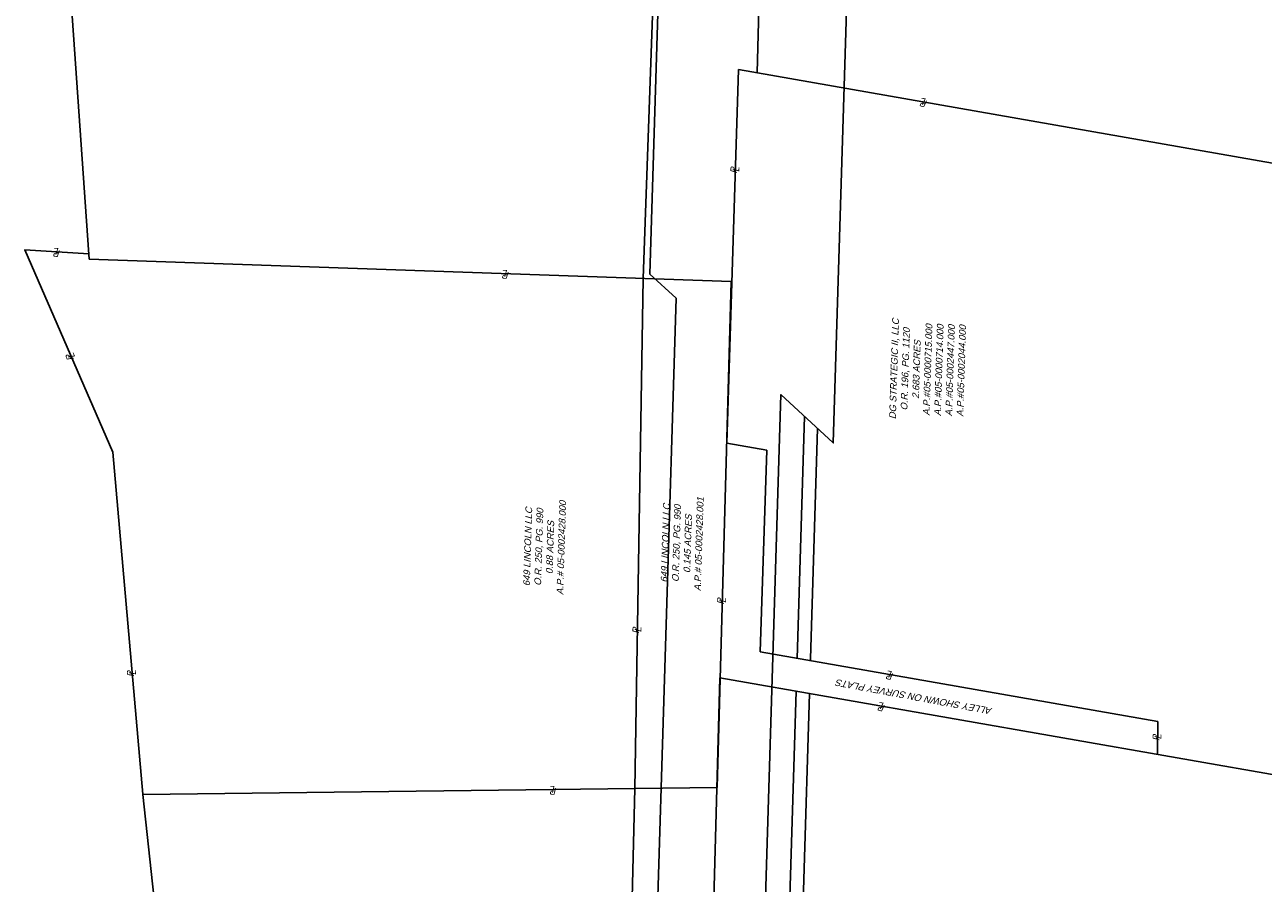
# Model space of a CAD drawing. Header units: feet. Extents: x 2383222 to 2387584, y 226448 to 228557.
# Tile 10 of 14: x 2386646 to 2387106, y 227503 to 227822. Entities that reach past the tile are written whole.
import ezdxf

# ---------------------------------------------------------------- set-up
doc = ezdxf.new("R2010")
doc.units = ezdxf.units.FT
doc.header["$MEASUREMENT"] = 0
for name, pattern in [('esmtmppr', [0]), ('esmtshpr', [0]), ('rowex', [0])]:
    doc.linetypes.add(name, pattern=pattern)
for name, color, linetype in [('DV_X_Property_Line', 7, 'Continuous'), ('DV_X_Text', 7, 'Continuous'), ('RW_P_Esmt_SH', 203, 'esmtshpr'), ('RW_P_Esmt_TMP', 203, 'esmtmppr'), ('RW_X_PARCEL', 6, 'ROWEXSH')]:
    doc.layers.add(name, color=color, linetype=linetype)
doc.styles.add('30-LT', font='font30.shx')
doc.styles.add('Slanted Normal (0.125) Font 31', font='arial.ttf', dxfattribs={"oblique": 15, "height": 0.125})
doc.linetypes.add('ROWEXSH', pattern='A,0.8,-0.45,["Ex R/W",30-LT,S=0.14,R=0,X=-0.35,Y=-0.07],-0.45', length=1.7)

# ---------------------------------------------------------------- blocks, each defined once
blk = doc.blocks.new('PL')
at = {"char_height": 0.125, "attachment_point": 5, "style": 'Slanted Normal (0.125) Font 31'}
for s, insert in [('P', (0.028, 0.031)), ('L', (0.047, -0.007))]:
    blk.add_mtext_dynamic_manual_height_columns(s, width=0.125, gutter_width=0.625, heights=[0], dxfattribs=dict(at, insert=insert))

msp = doc.modelspace()

# ---------------------------------------------------------------- linework, layer by layer
at = {"layer": 'DV_X_Property_Line'}
for p, q in [((2386917.97, 227804.19), (2386925.53, 228056.77)), ((2386669.84, 227734.9), (2386651.56, 227999.46)), ((2386884.92, 227990.01), (2386875.64, 227727.68)), ((2386906.78, 227666.46), (2386911.12, 227805.39)), ((2386911.12, 227805.39), (2387367.32, 227725.17)), ((2386669.84, 227734.9), (2386908.34, 227726.54)), ((2386872.63, 227537.97), (2386875.64, 227727.68)), ((2386903.1, 227538.47), (2386908.34, 227726.54)), ((2386921.55, 227663.87), (2386906.78, 227666.46)), ((2386919.14, 227588.88), (2386921.55, 227663.87, 1192.5)), ((2387066.9, 227563.02), (2386919.14, 227588.88)), ((2386904.18, 227579.22), (2386899.7, 227414.31)), ((2387199.87, 227527.54), (2386904.18, 227579.22)), ((2387066.67, 227550.82), (2387066.9, 227563.02)), ((2386903.1, 227538.47), (2386689.8, 227535.9)), ((2386715.79, 227296.02), (2386689.8, 227535.9)), ((2386867.05, 227310.83), (2386872.63, 227538.1))]:
    msp.add_line(p, q, dxfattribs=at)
at = {"layer": 'DV_X_Property_Line', "elevation": 1192.96}
msp.add_lwpolyline([(2386669.84, 227734.9), (2386669.69, 227736.91), (2386645.95, 227738.3), (2386678.62, 227663.1), (2386689.78, 227536.1)], dxfattribs=at)
at = {"layer": 'RW_P_Esmt_SH'}
for points in [[(2386932.85, 227586.48), (2386935.6, 227676.45)], [(2386926.51, 227056.75), (2386927.03, 227073.54), (2386917.23, 227075.29), (2386921.9, 227227.91), (2386932.48, 227574.28)]]:
    msp.add_lwpolyline(points, dxfattribs=at)
at = {"layer": 'RW_P_Esmt_TMP'}
for points in [[(2386937.83, 227585.61), (2386937.85, 227586.33), (2386940.47, 227671.96)], [(2386931.53, 227057.17), (2386932.15, 227077.71), (2386922.36, 227079.45), (2386926.89, 227227.76), (2386937.45, 227573.41)]]:
    msp.add_lwpolyline(points, dxfattribs=at)
at = {"layer": 'RW_X_PARCEL', "linetype": 'rowex'}
for points in [[(2386824.36, 226836.9), (2386831.98, 226843.38), (2386847.07, 226887.98), (2386857.85, 226967.25), (2386864.94, 226968.14), (2386887.92, 227720.39), (2386878.19, 227729.36), (2386894.95, 228278.06)], [(2386917.78, 227228.53), (2386912.93, 227229.25), (2386926.84, 227684.52), (2386946.3, 227666.58), (2386958.95, 228080.39)]]:
    msp.add_lwpolyline(points, dxfattribs=at)

# ---------------------------------------------------------------- block references
at = {"layer": 'DV_X_Text', "xscale": 20, "yscale": 20, "zscale": 20}
for p, rotation in [((2386980.66, 227793.16), 170.0269415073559), ((2386909.93, 227767.26), 88.20916667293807), ((2386658.64, 227737.56, 1192.96), 176.6312927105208), ((2386825.35, 227729.45), 177.9913361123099), ((2386663.46, 227697.99, 1192.96), 113.4787927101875), ((2386905.01, 227607.09), 88.40363869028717), ((2386873.55, 227596.21), 89.09044874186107), ((2386685.91, 227580.19, 1192.96), 95.02379270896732), ((2386968.1, 227580.31), 170.0738888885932), ((2386965.01, 227568.59), 170.0854134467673), ((2387066.78, 227556.39), 88.95137709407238), ((2386843.03, 227537.75), 180.6908313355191)]:
    msp.add_blockref('PL', p, dxfattribs=dict(at, rotation=rotation))

# ---------------------------------------------------------------- texts
at = {"layer": 'DV_X_Text', "char_height": 2.5, "attachment_point": 2, "style": 'Slanted Normal (0.125) Font 31'}
for s, insert, width, rotation in [('DG STRATEGIC II, LLC\\PO.R. 196, PG. 1120\\P2.683 ACRES\\PA.P.#05-0000715.000\\PA.P.#05-0000714.000\\PA.P.#05-0002447.000\\PA.P.#05-0002044.000', (2386967.6, 227694.16, 1195.4), 55.9494, 88.2333), ('649 LINCOLN LLC\\PO.R. 250, PG. 990\\P0.88 ACRES\\PA.P.# 05-0002428.000', (2386831.5, 227628.03), 50.7315, 88.2333), ('649 LINCOLN LLC\\PO.R. 250, PG. 990\\P0.145 ACRES\\PA.P.# 05-0002428.001', (2386882.62, 227629.41), 50.7315, 88.2333), ('\\A1;ALLEY SHOWN ON SURVEY PLATS', (2386976.09, 227570.96), 68.189, 169.4935)]:
    msp.add_mtext(s, dxfattribs=dict(at, insert=insert, width=width, rotation=rotation))

doc.saveas('drawing.dxf')
